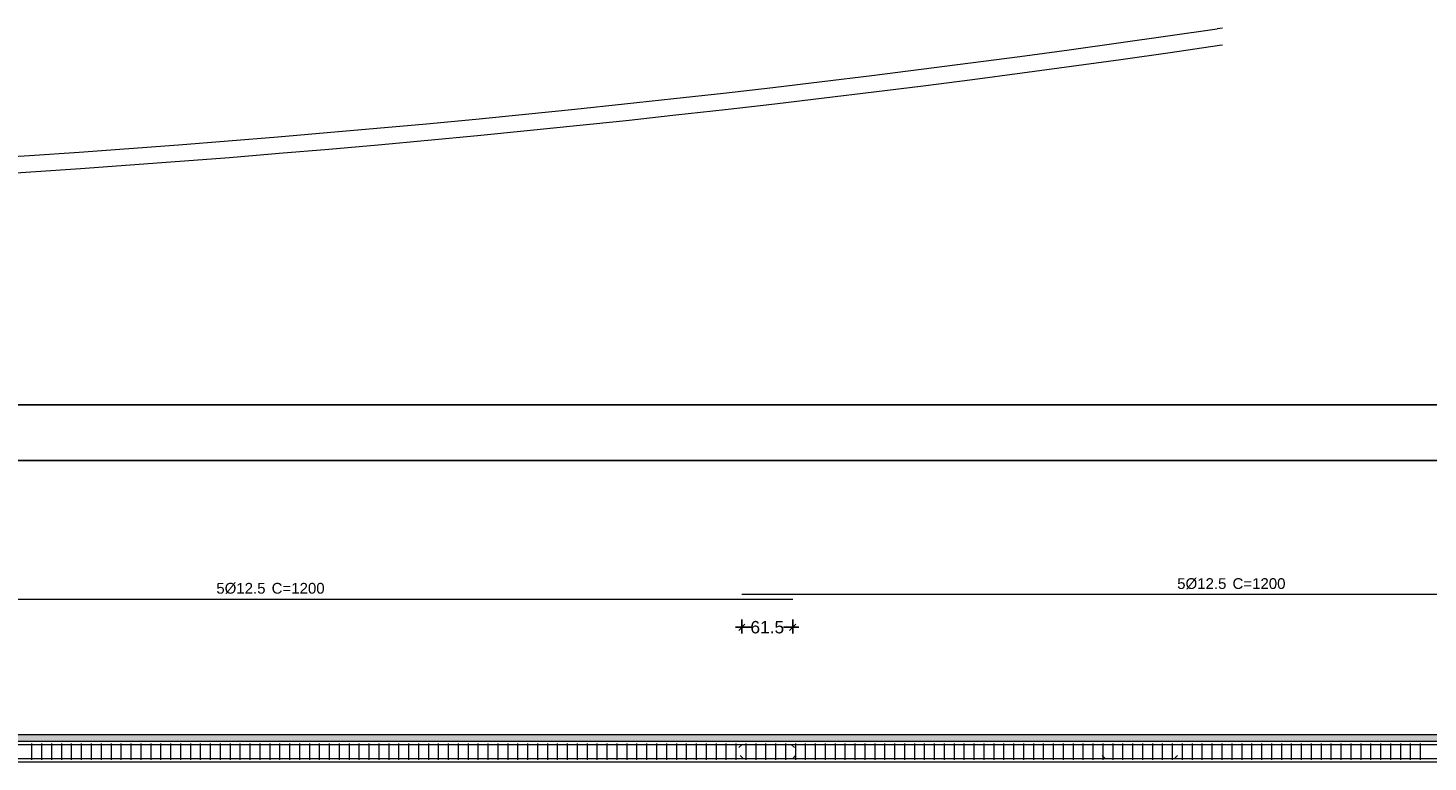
# Model space of a CAD drawing. Header units: millimetres. Extents: x 83 to 471, y -739 to 93.
# Tile 33 of 179: x 151 to 174, y -625 to -613. Entities that reach past the tile are written whole.
import ezdxf

# ---------------------------------------------------------------- set-up
doc = ezdxf.new("R2010")
doc.units = ezdxf.units.MM
for name, color, linetype, lineweight in [('A-FLOR', 7, 'Continuous', 9), ('ARM_LONGITUDINAL_Ø12_5', 7, 'Continuous', 9), ('ARM_TRANSVERSAL_Ø6_3', 7, 'Continuous', 9), ('ELE_CONT_MUROS_SOBRE_VAO', 7, 'Continuous', 0), ('ELE_CONT_VIG_CONCRETO', 7, 'Continuous', 9), ('ELE_COT_COT_ARM', 7, 'Continuous', 9), ('L1', 7, 'Continuous', 9), ('POR_ARM_LONG_ARM_TEXTOS', 7, 'Continuous', 9), ('POR_ARM_LONG_TXT_COMP', 7, 'Continuous', 9)]:
    doc.layers.add(name, color=color, linetype=linetype, lineweight=lineweight)
doc.styles.add('Arial', font='arial.ttf')
doc.dimstyles.new('cype_oblique', dxfattribs={"dimtxt": 0.2, "dimasz": 0.1, "dimexe": 0.1, "dimexo": 0.1, "dimgap": 0, "dimtad": 0, "dimdec": 0, "dimlfac": 30, "dimzin": 0, "dimdsep": 46, "dimtxsty": 'Arial', "dimblk1": 'OBLIQUE', "dimblk2": 'OBLIQUE', "dimsah": 1, "dimcen": 0.09, "dimdle": 0.1, "dimadec": 0, "dimazin": 0, "dimtfac": 1, "dimtdec": 0, "dimtofl": 0, "dimtmove": 2, "dimatfit": 3, "dimfxl": 1, "dimtolj": 1, "dimtzin": 0, "dimarcsym": 0})

# ---------------------------------------------------------------- blocks, each defined once
blk = doc.blocks.new('_OBLIQUE')
at = {"color": 0, "linetype": 'ByBlock', "lineweight": -2}
blk.add_line((-0.5, -0.5), (0.5, 0.5), dxfattribs=at)
blk = doc.blocks.new('*D5222')
at = {"layer": 'Defpoints', "color": 0}
for p in [(0, 4.419), (0, 4.419), (84.947, 4.419)]:
    blk.add_point(p, dxfattribs=at)
at = {"layer": 'L1', "color": 0, "lineweight": -2}
for p, q in [((-0.1, 4.419), (42.155, 4.419)), ((0, 4.419), (0, 4.419)), ((85.047, 4.419), (42.792, 4.419)), ((84.947, 4.419), (84.947, 4.419))]:
    blk.add_line(p, q, dxfattribs=at)
at = {"layer": 'L1', "color": 0, "linetype": 'ByBlock', "lineweight": -2, "xscale": 0.1, "yscale": 0.1, "zscale": 0.1, "rotation": 180}
blk.add_blockref('_OBLIQUE', (0, 4.419), dxfattribs=at)
at = {"layer": 'L1', "color": 0, "linetype": 'ByBlock', "lineweight": -2, "xscale": 0.1, "yscale": 0.1, "zscale": 0.1}
blk.add_blockref('_OBLIQUE', (84.947, 4.419), dxfattribs=at)
at = {"layer": 'L1', "color": 0, "insert": (42.473, 4.419), "char_height": 0.2, "attachment_point": 5, "style": 'Arial'}
blk.add_mtext('\\A1;63.71', dxfattribs=at)
blk = doc.blocks.new('*D5231')
at = {"layer": 'Defpoints', "color": 0}
for p in [(60.33, 1.958), (61.15, 1.958), (61.15, 1.732)]:
    blk.add_point(p, dxfattribs=at)
at = {"layer": 'ELE_COT_COT_ARM', "color": 0, "lineweight": -2}
for p, q in [((60.33, 1.858), (60.33, 1.632)), ((61.15, 1.858), (61.15, 1.632)), ((60.23, 1.732), (60.479, 1.732)), ((61.25, 1.732), (61.001, 1.732))]:
    blk.add_line(p, q, dxfattribs=at)
at = {"layer": 'ELE_COT_COT_ARM', "color": 0, "linetype": 'ByBlock', "lineweight": -2, "xscale": 0.1, "yscale": 0.1, "zscale": 0.1, "rotation": 180}
blk.add_blockref('_OBLIQUE', (60.33, 1.732), dxfattribs=at)
at = {"layer": 'ELE_COT_COT_ARM', "color": 0, "linetype": 'ByBlock', "lineweight": -2, "xscale": 0.1, "yscale": 0.1, "zscale": 0.1}
blk.add_blockref('_OBLIQUE', (61.15, 1.732), dxfattribs=at)
at = {"layer": 'ELE_COT_COT_ARM', "color": 0, "insert": (60.74, 1.732), "char_height": 0.2, "attachment_point": 5, "style": 'Arial'}
blk.add_mtext('\\A1;61.5', dxfattribs=at)
blk = doc.blocks.new('G$C42583CF2')
at = {"layer": 'ELE_CONT_MUROS_SOBRE_VAO', "true_color": 0xdad7d3}
blk.add_hatch(color=254, dxfattribs=at).paths.add_polyline_path([(0, -0.107), (84.947, -0.107), (84.947, 0), (0, 0)])
at = {"layer": 'ARM_LONGITUDINAL_Ø12_5'}
for p, q in [((60.33, -0.161), (60.283, -0.208)), ((61.13, -0.161), (61.177, -0.208)), ((60.35, -0.385), (60.303, -0.338)), ((61.15, -0.385), (61.197, -0.338)), ((66.19, -0.385), (66.143, -0.338)), ((67.31, -0.385), (67.357, -0.338))]:
    blk.add_line(p, q, dxfattribs=at)
for points in [[(60.33, 2.264), (76.33, 2.264)], [(45.15, 2.187), (61.15, 2.187)], [(84.697, -0.385), (84.863, -0.385), (84.882, -0.382), (84.899, -0.371), (84.91, -0.354), (84.913, -0.335), (84.913, -0.211), (84.91, -0.192), (84.899, -0.176), (84.882, -0.165), (84.863, -0.161), (0.083, -0.161), (0.064, -0.165), (0.048, -0.176), (0.037, -0.192), (0.033, -0.211), (0.033, -0.335), (0.037, -0.354), (0.048, -0.371), (0.064, -0.382), (0.083, -0.385), (0.25, -0.385)], [(0.25, -0.161), (0.083, -0.161), (0.064, -0.165), (0.048, -0.176), (0.037, -0.192), (0.033, -0.211), (0.033, -0.335), (0.037, -0.354), (0.048, -0.371), (0.064, -0.382), (0.083, -0.385), (84.863, -0.385), (84.882, -0.382), (84.899, -0.371), (84.91, -0.354), (84.913, -0.335), (84.913, -0.211), (84.91, -0.192), (84.899, -0.176), (84.882, -0.165), (84.863, -0.161), (84.697, -0.161)]]:
    blk.add_lwpolyline(points, dxfattribs=at)
at = {"layer": 'ARM_TRANSVERSAL_Ø6_3'}
for p, q in [((48.873, -0.14), (48.873, -0.407)), ((49.033, -0.14), (49.033, -0.407)), ((49.193, -0.14), (49.193, -0.407)), ((49.353, -0.14), (49.353, -0.407)), ((49.513, -0.14), (49.513, -0.407)), ((49.673, -0.14), (49.673, -0.407)), ((49.833, -0.14), (49.833, -0.407)), ((49.993, -0.14), (49.993, -0.407)), ((50.153, -0.14), (50.153, -0.407)), ((50.313, -0.14), (50.313, -0.407)), ((50.473, -0.14), (50.473, -0.407)), ((50.633, -0.14), (50.633, -0.407)), ((50.793, -0.14), (50.793, -0.407)), ((50.953, -0.14), (50.953, -0.407)), ((51.113, -0.14), (51.113, -0.407)), ((51.273, -0.14), (51.273, -0.407)), ((51.433, -0.14), (51.433, -0.407)), ((51.593, -0.14), (51.593, -0.407)), ((51.753, -0.14), (51.753, -0.407)), ((51.913, -0.14), (51.913, -0.407)), ((52.073, -0.14), (52.073, -0.407)), ((52.233, -0.14), (52.233, -0.407)), ((52.393, -0.14), (52.393, -0.407)), ((52.553, -0.14), (52.553, -0.407)), ((52.713, -0.14), (52.713, -0.407)), ((52.873, -0.14), (52.873, -0.407)), ((53.033, -0.14), (53.033, -0.407)), ((53.193, -0.14), (53.193, -0.407)), ((53.353, -0.14), (53.353, -0.407)), ((53.513, -0.14), (53.513, -0.407)), ((53.673, -0.14), (53.673, -0.407)), ((53.833, -0.14), (53.833, -0.407)), ((53.993, -0.14), (53.993, -0.407)), ((54.153, -0.14), (54.153, -0.407)), ((54.313, -0.14), (54.313, -0.407)), ((54.473, -0.14), (54.473, -0.407)), ((54.633, -0.14), (54.633, -0.407)), ((54.793, -0.14), (54.793, -0.407)), ((54.953, -0.14), (54.953, -0.407)), ((55.113, -0.14), (55.113, -0.407)), ((55.273, -0.14), (55.273, -0.407)), ((55.433, -0.14), (55.433, -0.407)), ((55.593, -0.14), (55.593, -0.407)), ((55.753, -0.14), (55.753, -0.407)), ((55.913, -0.14), (55.913, -0.407)), ((56.073, -0.14), (56.073, -0.407)), ((56.233, -0.14), (56.233, -0.407)), ((56.393, -0.14), (56.393, -0.407)), ((56.553, -0.14), (56.553, -0.407)), ((56.713, -0.14), (56.713, -0.407)), ((56.873, -0.14), (56.873, -0.407)), ((57.033, -0.14), (57.033, -0.407)), ((57.193, -0.14), (57.193, -0.407)), ((57.353, -0.14), (57.353, -0.407)), ((57.513, -0.14), (57.513, -0.407)), ((57.673, -0.14), (57.673, -0.407)), ((57.833, -0.14), (57.833, -0.407)), ((57.993, -0.14), (57.993, -0.407)), ((58.153, -0.14), (58.153, -0.407)), ((58.313, -0.14), (58.313, -0.407)), ((58.473, -0.14), (58.473, -0.407)), ((58.633, -0.14), (58.633, -0.407)), ((58.793, -0.14), (58.793, -0.407)), ((58.953, -0.14), (58.953, -0.407)), ((59.113, -0.14), (59.113, -0.407)), ((59.273, -0.14), (59.273, -0.407)), ((59.433, -0.14), (59.433, -0.407)), ((59.593, -0.14), (59.593, -0.407)), ((59.753, -0.14), (59.753, -0.407)), ((59.913, -0.14), (59.913, -0.407)), ((60.073, -0.14), (60.073, -0.407)), ((60.233, -0.14), (60.233, -0.407)), ((60.393, -0.14), (60.393, -0.407)), ((60.553, -0.14), (60.553, -0.407)), ((60.713, -0.14), (60.713, -0.407)), ((60.873, -0.14), (60.873, -0.407)), ((61.033, -0.14), (61.033, -0.407)), ((61.193, -0.14), (61.193, -0.407)), ((61.353, -0.14), (61.353, -0.407)), ((61.513, -0.14), (61.513, -0.407)), ((61.673, -0.14), (61.673, -0.407)), ((61.833, -0.14), (61.833, -0.407)), ((61.993, -0.14), (61.993, -0.407)), ((62.153, -0.14), (62.153, -0.407)), ((62.313, -0.14), (62.313, -0.407)), ((62.473, -0.14), (62.473, -0.407)), ((62.633, -0.14), (62.633, -0.407)), ((62.793, -0.14), (62.793, -0.407)), ((62.953, -0.14), (62.953, -0.407)), ((63.113, -0.14), (63.113, -0.407)), ((63.273, -0.14), (63.273, -0.407)), ((63.433, -0.14), (63.433, -0.407)), ((63.593, -0.14), (63.593, -0.407)), ((63.753, -0.14), (63.753, -0.407)), ((63.913, -0.14), (63.913, -0.407)), ((64.073, -0.14), (64.073, -0.407)), ((64.233, -0.14), (64.233, -0.407)), ((64.393, -0.14), (64.393, -0.407)), ((64.553, -0.14), (64.553, -0.407)), ((64.713, -0.14), (64.713, -0.407)), ((64.873, -0.14), (64.873, -0.407)), ((65.033, -0.14), (65.033, -0.407)), ((65.193, -0.14), (65.193, -0.407)), ((65.353, -0.14), (65.353, -0.407)), ((65.513, -0.14), (65.513, -0.407)), ((65.673, -0.14), (65.673, -0.407)), ((65.833, -0.14), (65.833, -0.407)), ((65.993, -0.14), (65.993, -0.407)), ((66.153, -0.14), (66.153, -0.407)), ((66.313, -0.14), (66.313, -0.407)), ((66.473, -0.14), (66.473, -0.407)), ((66.633, -0.14), (66.633, -0.407)), ((66.793, -0.14), (66.793, -0.407)), ((66.953, -0.14), (66.953, -0.407)), ((67.113, -0.14), (67.113, -0.407)), ((67.273, -0.14), (67.273, -0.407)), ((67.433, -0.14), (67.433, -0.407)), ((67.593, -0.14), (67.593, -0.407)), ((67.753, -0.14), (67.753, -0.407)), ((67.913, -0.14), (67.913, -0.407)), ((68.073, -0.14), (68.073, -0.407)), ((68.233, -0.14), (68.233, -0.407)), ((68.393, -0.14), (68.393, -0.407)), ((68.553, -0.14), (68.553, -0.407)), ((68.713, -0.14), (68.713, -0.407)), ((68.873, -0.14), (68.873, -0.407)), ((69.033, -0.14), (69.033, -0.407)), ((69.193, -0.14), (69.193, -0.407)), ((69.353, -0.14), (69.353, -0.407)), ((69.513, -0.14), (69.513, -0.407)), ((69.673, -0.14), (69.673, -0.407)), ((69.833, -0.14), (69.833, -0.407)), ((69.993, -0.14), (69.993, -0.407)), ((70.153, -0.14), (70.153, -0.407)), ((70.313, -0.14), (70.313, -0.407)), ((70.473, -0.14), (70.473, -0.407)), ((70.633, -0.14), (70.633, -0.407)), ((70.793, -0.14), (70.793, -0.407)), ((70.953, -0.14), (70.953, -0.407)), ((71.113, -0.14), (71.113, -0.407)), ((71.273, -0.14), (71.273, -0.407))]:
    blk.add_line(p, q, dxfattribs=at)
at = {"layer": 'ELE_CONT_MUROS_SOBRE_VAO', "color": 254, "true_color": 0xdad7d3}
blk.add_lwpolyline([(0, -0.107), (84.947, -0.107), (84.947, 0), (0, 0)], close=True, dxfattribs=at)
at = {"layer": 'ELE_CONT_MUROS_SOBRE_VAO'}
blk.add_lwpolyline([(0, -0.107), (84.947, -0.107), (84.947, 0), (0, 0)], dxfattribs=at)
at = {"layer": 'ELE_CONT_VIG_CONCRETO'}
for p, q in [((0, -0.107), (84.947, -0.107)), ((0, -0.44), (84.947, -0.44))]:
    blk.add_line(p, q, dxfattribs=at)
at = {"layer": 'POR_ARM_LONG_ARM_TEXTOS', "style": 'Arial'}
for p in [(67.353, 2.35), (51.852, 2.274)]:
    blk.add_text('5%%c12.5', height=0.1733, dxfattribs=at).set_placement(p)
at = {"layer": 'POR_ARM_LONG_TXT_COMP', "style": 'Arial'}
for p in [(68.178, 2.35), (52.677, 2.274)]:
    blk.add_text(' C=1200', height=0.1733, dxfattribs=at).set_placement(p)
at = {"layer": 'ELE_COT_COT_ARM'}
dim = blk.add_aligned_dim(p1=(60.33, 1.958), p2=(61.15, 1.958), distance=-0.226, text='61.5', dimstyle='cype_oblique', dxfattribs=at)
dim.commit()
dim.dimension.update_dxf_attribs({"geometry": '*D5231', "text_midpoint": (60.74, 1.732)})
at = {"layer": 'L1'}
dim = blk.add_aligned_dim(p1=(84.947, 4.419), p2=(0, 4.419), distance=0, text='63.71', dimstyle='cype_oblique', override={"dimexe": 0, "dimexo": 0}, dxfattribs=at)
dim.commit()
dim.dimension.update_dxf_attribs({"geometry": '*D5222', "text_midpoint": (42.473, 4.419)})

msp = doc.modelspace()

# ---------------------------------------------------------------- linework, layer by layer
msp.add_line((96.62457, -619.07275), (194.51797, -619.07275))
at = {"layer": 'A-FLOR'}
for p, q in [((170.47594, -612.99846), (170.38986, -613.01111)), ((170.42861, -613.27496), (170.47594, -613.268))]:
    msp.add_line(p, q, dxfattribs=at)
for radius in [242.94548, 243.21216]:
    msp.add_arc((135.08941, -372.64392), radius, 266.2375558, 278.3547637, dxfattribs=at)

# ---------------------------------------------------------------- block references
msp.add_blockref('G$C42583CF2', (102.39289, -624.39183))

doc.saveas('drawing.dxf')
